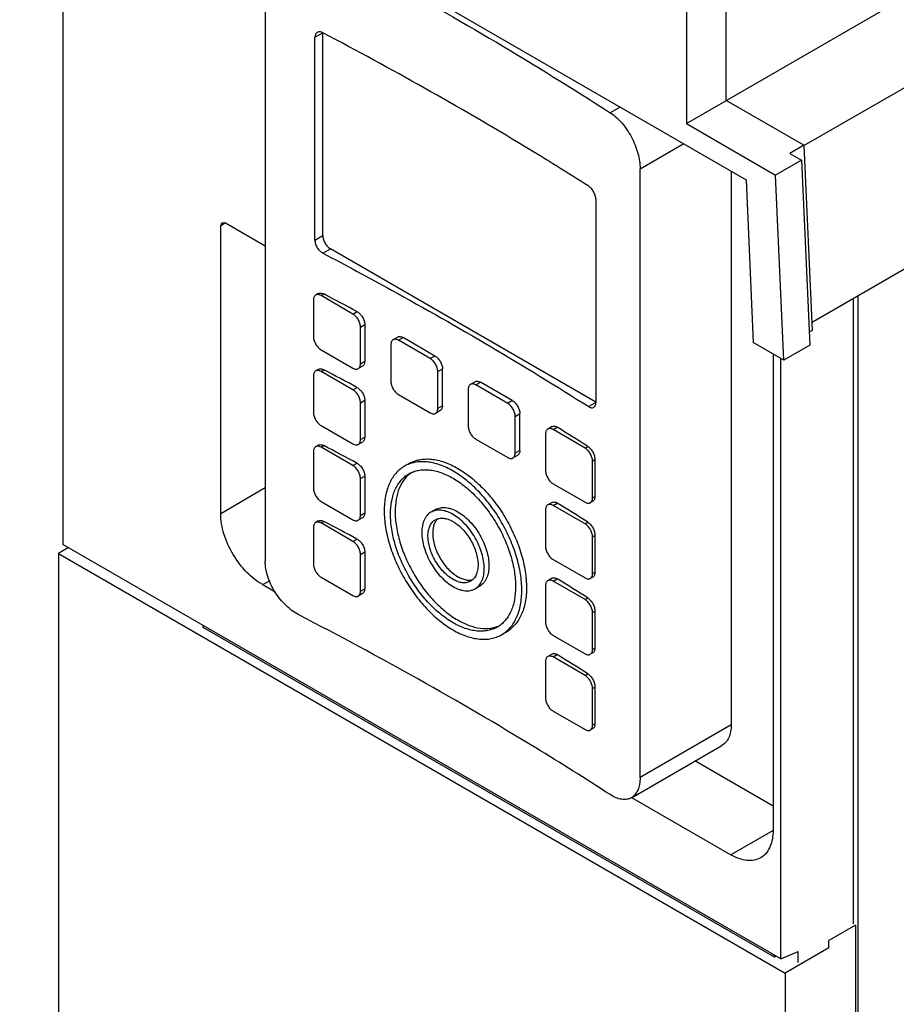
# Model space of a CAD drawing. Header units: millimetres. Extents: x 61 to 338, y 43 to 514.
# Tile 2 of 4: x 67 to 199, y 222 to 371. Entities that reach past the tile are written whole.
import ezdxf

# ---------------------------------------------------------------- set-up
doc = ezdxf.new("R2010")
doc.units = ezdxf.units.MM
doc.header["$LTSCALE"] = 36.229975
doc.layers.get('0').update_dxf_attribs({"linetype": 'CONTINUOUS'})

msp = doc.modelspace()

# ---------------------------------------------------------------- linework, layer by layer
at = {"color": 7, "linetype": 'CONTINUOUS'}
for p, q in [((167.52, 355.13), (266.87, 412.49)), ((67, 409.9), (176.54, 346.65)), ((73.51, 406.14), (73.51, 291.65)), ((185.26, 351.79), (278.63, 405.7)), ((104.02, 380.92), (104.02, 289.15)), ((173.53, 358.6), (173.53, 378.69)), ((186.41, 325.13), (279.8, 379.05)), ((167.52, 375.22), (167.52, 355.13)), ((111.52, 368.13), (112.72, 368.82)), ((112.72, 338.2), (112.72, 368.82)), ((111.52, 337.51), (111.52, 368.13)), ((185.23, 351.84), (173.53, 358.6)), ((157.55, 357.61), (156.05, 356.75)), ((167.52, 355.13), (180.99, 347.35)), ((160.55, 348.29), (167.13, 352.09)), ((185.23, 351.84), (183.11, 350.61)), ((183.11, 350.61), (184.88, 349.59)), ((185.23, 351.84), (186.47, 323.94)), ((184.88, 349.59), (180.99, 347.35)), ((184.88, 349.59), (186.12, 321.69)), ((160.55, 256.51), (160.55, 348.29)), ((174.28, 347.95), (174.28, 264.44)), ((176.54, 346.65), (177.62, 322.1)), ((182.23, 319.45), (180.99, 347.35)), ((153.88, 343.68), (153.88, 313.06)), ((97.31, 339.72), (97.52, 340.18)), ((98.02, 340.13), (97.31, 339.72)), ((97.52, 340.18), (98.02, 340.13)), ((98.02, 340.13), (104.02, 336.66)), ((97.31, 296.29), (97.31, 339.72)), ((112.72, 338.2), (111.52, 337.51)), ((112.71, 335.58), (113.85, 336.24)), ((153.88, 313.13), (113.85, 336.24)), ((111.3, 328.53), (111.3, 322.97)), ((112.02, 329.48), (111.63, 329.26)), ((112.43, 329.18), (112.85, 329.42)), ((117.24, 326.4), (112.43, 329.18)), ((192.73, 234.43), (192.73, 328.78)), ((193.4, 329.16), (193.4, 132.96)), ((117.24, 326.4), (117.86, 326.76)), ((118.37, 324.44), (119.03, 324.82)), ((118.37, 318.89), (118.37, 324.44)), ((119.03, 324.82), (119.03, 319.27)), ((186.47, 323.94), (186.03, 323.68)), ((124.01, 322.93), (123.3, 322.52)), ((124.1, 322.44), (124.81, 322.85)), ((128.91, 319.67), (124.1, 322.44)), ((129.62, 320.07), (124.81, 322.85)), ((112.43, 321.01), (117.24, 318.24)), ((122.97, 321.79), (122.97, 316.24)), ((182.23, 319.45), (177.62, 322.1)), ((186.12, 321.69), (182.23, 319.45)), ((118.37, 318.89), (119.03, 319.27)), ((129.62, 320.07), (128.91, 319.67)), ((180.59, 320.39), (180.59, 248.21)), ((181.77, 229.15), (181.77, 319.71)), ((112.02, 318.05), (111.63, 317.83)), ((112.43, 317.75), (112.85, 317.99)), ((117.24, 314.97), (112.43, 317.75)), ((118.69, 318.53), (118.04, 318.16)), ((130.04, 317.71), (130.75, 318.12)), ((130.75, 312.56), (130.75, 318.12)), ((111.3, 317.09), (111.3, 311.54)), ((130.04, 312.15), (130.04, 317.71)), ((117.24, 314.97), (117.86, 315.33)), ((134.64, 315.05), (134.64, 309.5)), ((135.67, 316.19), (134.97, 315.79)), ((135.77, 315.71), (136.47, 316.11)), ((140.58, 312.93), (135.77, 315.71)), ((141.28, 313.34), (136.47, 316.11)), ((118.37, 313.01), (119.03, 313.39)), ((119.03, 313.39), (119.03, 307.84)), ((124.1, 314.28), (128.91, 311.5)), ((141.28, 313.34), (140.58, 312.93)), ((118.37, 307.46), (118.37, 313.01)), ((130.42, 311.83), (129.71, 311.42)), ((130.75, 312.56), (130.04, 312.15)), ((153.88, 313.06), (152.8, 312.43)), ((141.71, 310.97), (142.41, 311.38)), ((141.71, 305.42), (141.71, 310.97)), ((142.41, 305.83), (142.41, 311.38)), ((112.43, 309.58), (117.24, 306.81)), ((147.28, 309.42), (146.64, 309.05)), ((147.44, 308.97), (148.05, 309.33)), ((152.24, 306.19), (147.44, 308.97)), ((118.37, 307.46), (119.03, 307.84)), ((135.77, 307.54), (140.58, 304.77)), ((146.3, 308.32), (146.3, 302.77)), ((112.02, 306.62), (111.63, 306.4)), ((112.43, 306.32), (112.85, 306.56)), ((117.24, 303.54), (112.43, 306.32)), ((118.69, 307.1), (118.04, 306.73)), ((152.24, 306.19), (152.66, 306.44)), ((111.3, 305.66), (111.3, 300.11)), ((142.08, 305.09), (141.38, 304.69)), ((142.41, 305.83), (141.71, 305.42)), ((153.37, 304.23), (153.74, 304.45)), ((153.74, 304.45), (153.74, 298.89)), ((117.24, 303.54), (117.86, 303.9)), ((125.71, 303.86), (125, 303.45)), ((153.37, 298.68), (153.37, 304.23)), ((118.37, 301.58), (119.03, 301.96)), ((118.37, 296.03), (118.37, 301.58)), ((119.03, 301.96), (119.03, 296.41)), ((104.02, 300.17), (97.31, 296.29)), ((147.44, 300.81), (152.24, 298.03)), ((153.37, 298.68), (153.74, 298.89)), ((112.43, 298.15), (117.24, 295.38)), ((147.28, 297.99), (146.64, 297.62)), ((147.44, 297.54), (148.05, 297.9)), ((152.24, 294.76), (147.44, 297.54)), ((153.43, 298.17), (153.04, 297.95)), ((118.69, 295.67), (118.04, 295.3)), ((118.37, 296.03), (119.03, 296.41)), ((129.71, 296.92), (129.01, 296.51)), ((146.3, 296.89), (146.3, 291.33)), ((111.3, 294.23), (111.3, 288.68)), ((112.02, 295.19), (111.63, 294.96)), ((112.43, 294.89), (112.85, 295.13)), ((117.24, 292.11), (112.43, 294.89)), ((152.24, 294.76), (152.66, 295.01)), ((153.37, 292.8), (153.74, 293.02)), ((153.37, 287.25), (153.37, 292.8)), ((153.74, 293.02), (153.74, 287.46)), ((74.35, 291.17), (72.83, 290.3)), ((181.77, 229.15), (73.51, 291.65)), ((117.24, 292.11), (117.86, 292.47)), ((72.83, 290.3), (72.83, 106.17)), ((72.83, 290.3), (182.44, 227.02)), ((118.37, 290.15), (119.03, 290.53)), ((118.37, 284.6), (118.37, 290.15)), ((119.03, 290.53), (119.03, 284.98)), ((147.44, 289.37), (152.24, 286.6)), ((112.43, 286.72), (117.24, 283.94)), ((153.43, 286.74), (153.04, 286.52)), ((153.37, 287.25), (153.74, 287.46)), ((103.67, 285.59), (104.74, 286.21)), ((103.67, 285.59), (105.52, 284.53)), ((136.38, 285.38), (135.67, 284.97)), ((146.3, 285.46), (146.3, 279.9)), ((147.28, 286.56), (146.64, 286.19)), ((147.44, 286.11), (148.05, 286.47)), ((152.24, 283.33), (147.44, 286.11)), ((118.69, 284.24), (118.04, 283.87)), ((118.37, 284.6), (119.03, 284.98)), ((152.24, 283.33), (152.66, 283.58)), ((153.37, 281.37), (153.74, 281.58)), ((153.37, 275.82), (153.37, 281.37)), ((153.74, 281.58), (153.74, 276.03)), ((94.68, 279.15), (94.68, 279.43)), ((180.81, 229.43), (94.68, 279.15)), ((140.38, 278.44), (139.67, 278.04)), ((147.44, 277.94), (152.24, 275.17)), ((147.28, 275.13), (146.64, 274.76)), ((147.44, 274.68), (148.05, 275.04)), ((153.43, 275.31), (153.04, 275.09)), ((153.37, 275.82), (153.74, 276.03)), ((146.3, 274.02), (146.3, 268.47)), ((152.24, 271.9), (147.44, 274.68)), ((152.24, 271.9), (152.66, 272.14)), ((153.37, 269.94), (153.74, 270.15)), ((153.37, 264.39), (153.37, 269.94)), ((153.74, 270.15), (153.74, 264.6)), ((147.44, 266.51), (152.24, 263.74)), ((153.37, 264.39), (153.74, 264.6)), ((174.28, 264.44), (160.55, 256.51)), ((153.43, 263.88), (153.04, 263.66)), ((159.24, 253.46), (172.88, 261.34)), ((180.59, 252.21), (168.82, 259)), ((159.26, 253.5), (174.23, 244.86)), ((180.59, 248.53), (174.23, 244.86)), ((193.04, 234.24), (189.01, 231.92)), ((193.04, 234.24), (193.04, 132.35)), ((189.01, 230.82), (189.01, 231.92)), ((181.77, 229.15), (184.38, 230.26)), ((189.01, 230.82), (182.44, 227.02)), ((184.38, 228.63), (184.38, 230.26)), ((180.81, 229.43), (180.81, 229.7)), ((181.05, 229.57), (180.81, 229.43)), ((182.44, 227.02), (182.44, 42.9))]:
    msp.add_line(p, q, dxfattribs=at)
for centre, radius, start, end in [((-166.36, -201.89), 600.21, 61.73623, 62.27751), ((-166.36, -213.32), 600.21, 61.73623, 62.27751), ((-131.36, -141.39), 530.3, 57.6158, 58.2037), ((-166.36, -224.75), 600.21, 61.73623, 62.27751), ((-131.36, -152.82), 530.3, 57.6158, 58.2037), ((-166.36, -236.18), 600.21, 61.73623, 62.27751), ((-131.36, -164.25), 530.3, 57.6158, 58.2037), ((-131.36, -175.68), 530.3, 57.6158, 58.2037)]:
    msp.add_arc(centre, radius, start, end, dxfattribs=at)
for points, knots in [([(109.1, 383.85), (113.2, 381.74), (129.16, 373.26), (144.74, 364.05), (156.05, 356.75)], [0, 0, 0, 0, 0.255198, 1, 1, 1, 1]), ([(111.87, 368.87), (111.81, 368.84), (111.71, 368.75), (111.56, 368.51), (111.52, 368.28), (111.52, 368.13)], [0, 0, 0, 0, 0.223301, 0.458803, 1, 1, 1, 1]), ([(112.71, 368.81), (112.57, 368.89), (112.34, 368.97), (112.05, 368.95), (111.92, 368.9), (111.87, 368.87)], [0, 0, 0, 0, 0.543946, 0.779499, 1, 1, 1, 1]), ([(152.8, 345.67), (149.6, 347.7), (136.48, 355.83), (123.01, 363.4), (112.71, 368.81)], [0, 0, 0, 0, 0.245578, 1, 1, 1, 1]), ([(156.05, 356.75), (156.7, 356.33), (157.92, 355.2), (159.32, 353.1), (160.27, 350.74), (160.55, 349.08), (160.55, 348.29)], [0, 0, 0, 0, 0.233653, 0.496102, 0.760794, 1, 1, 1, 1]), ([(153.88, 343.68), (153.88, 343.86), (153.81, 344.25), (153.58, 344.81), (153.24, 345.3), (152.95, 345.57), (152.8, 345.67)], [0, 0, 0, 0, 0.238851, 0.503153, 0.765725, 1, 1, 1, 1]), ([(111.52, 337.51), (111.52, 337.33), (111.59, 336.93), (111.85, 336.39), (112.22, 335.92), (112.54, 335.67), (112.71, 335.58)], [0, 0, 0, 0, 0.235743, 0.497, 0.759872, 1, 1, 1, 1]), ([(112.72, 338.2), (112.72, 338.02), (112.79, 337.62), (113.03, 337.07), (113.38, 336.59), (113.69, 336.33), (113.85, 336.24)], [0, 0, 0, 0, 0.237254, 0.500001, 0.762748, 1, 1, 1, 1]), ([(112.71, 335.58), (116.18, 333.76), (129.78, 326.45), (143.08, 318.6), (152.8, 312.43)], [0, 0, 0, 0, 0.254437, 1, 1, 1, 1]), ([(111.63, 329.26), (111.58, 329.23), (111.48, 329.14), (111.38, 328.97), (111.31, 328.76), (111.3, 328.61), (111.3, 328.53)], [0, 0, 0, 0, 0.217756, 0.450928, 0.710507, 1, 1, 1, 1]), ([(112.43, 329.18), (112.36, 329.22), (112.22, 329.29), (112.01, 329.34), (111.81, 329.33), (111.69, 329.29), (111.63, 329.26)], [0, 0, 0, 0, 0.289486, 0.549064, 0.782243, 1, 1, 1, 1]), ([(112.02, 329.48), (112.07, 329.51), (112.2, 329.56), (112.49, 329.57), (112.71, 329.49), (112.85, 329.42)], [0, 0, 0, 0, 0.220531, 0.456092, 1, 1, 1, 1]), ([(117.86, 326.76), (118.03, 326.67), (118.34, 326.42), (118.71, 325.94), (118.96, 325.4), (119.03, 325.01), (119.03, 324.82)], [0, 0, 0, 0, 0.239387, 0.502138, 0.763756, 1, 1, 1, 1]), ([(118.37, 324.44), (118.37, 324.63), (118.3, 325.02), (118.06, 325.57), (117.71, 326.05), (117.4, 326.31), (117.24, 326.4)], [0, 0, 0, 0, 0.237277, 0.499998, 0.762725, 1, 1, 1, 1]), ([(111.3, 322.97), (111.3, 322.79), (111.37, 322.4), (111.61, 321.85), (111.97, 321.36), (112.27, 321.11), (112.43, 321.01)], [0, 0, 0, 0, 0.237277, 0.499998, 0.762725, 1, 1, 1, 1]), ([(123.3, 322.52), (123.27, 322.51), (123.22, 322.47), (123.13, 322.38), (123.04, 322.24), (122.98, 322.02), (122.97, 321.87), (122.97, 321.79)], [0, 0, 0, 0, 0.108166, 0.218372, 0.451398, 0.710538, 1, 1, 1, 1]), ([(124.1, 322.44), (124.03, 322.48), (123.89, 322.55), (123.68, 322.6), (123.5, 322.6), (123.38, 322.56), (123.33, 322.54), (123.3, 322.52)], [0, 0, 0, 0, 0.289487, 0.548583, 0.781624, 0.891833, 1, 1, 1, 1]), ([(124.01, 322.93), (124.03, 322.95), (124.09, 322.97), (124.21, 323.01), (124.38, 323.01), (124.6, 322.96), (124.74, 322.89), (124.81, 322.85)], [0, 0, 0, 0, 0.108167, 0.218376, 0.451417, 0.710513, 1, 1, 1, 1]), ([(119.03, 319.27), (119.03, 319.12), (119, 318.89), (118.84, 318.65), (118.74, 318.56), (118.69, 318.53)], [0, 0, 0, 0, 0.543133, 0.778128, 1, 1, 1, 1]), ([(130.04, 317.71), (130.04, 317.8), (130.02, 317.98), (129.96, 318.26), (129.85, 318.55), (129.71, 318.82), (129.54, 319.08), (129.35, 319.32), (129.14, 319.51), (128.99, 319.62), (128.91, 319.67)], [0, 0, 0, 0, 0.114192, 0.23734, 0.366982, 0.5, 0.633017, 0.762664, 0.885798, 1, 1, 1, 1]), ([(129.62, 320.07), (129.69, 320.03), (129.85, 319.92), (130.06, 319.73), (130.25, 319.49), (130.42, 319.23), (130.56, 318.96), (130.67, 318.67), (130.73, 318.39), (130.75, 318.2), (130.75, 318.12)], [0, 0, 0, 0, 0.114202, 0.237336, 0.366983, 0.5, 0.633018, 0.76266, 0.885808, 1, 1, 1, 1]), ([(111.63, 317.83), (111.58, 317.8), (111.48, 317.71), (111.38, 317.54), (111.31, 317.33), (111.3, 317.18), (111.3, 317.09)], [0, 0, 0, 0, 0.217756, 0.450928, 0.710507, 1, 1, 1, 1]), ([(112.43, 317.75), (112.36, 317.79), (112.22, 317.85), (112.01, 317.91), (111.81, 317.9), (111.69, 317.86), (111.63, 317.83)], [0, 0, 0, 0, 0.289486, 0.549064, 0.782243, 1, 1, 1, 1]), ([(112.02, 318.05), (112.07, 318.08), (112.2, 318.13), (112.49, 318.14), (112.71, 318.06), (112.85, 317.99)], [0, 0, 0, 0, 0.220531, 0.456092, 1, 1, 1, 1]), ([(117.24, 318.24), (117.31, 318.2), (117.45, 318.13), (117.67, 318.08), (117.87, 318.08), (117.99, 318.13), (118.04, 318.16)], [0, 0, 0, 0, 0.289486, 0.549064, 0.782243, 1, 1, 1, 1]), ([(118.04, 318.16), (118.09, 318.19), (118.19, 318.27), (118.3, 318.44), (118.36, 318.66), (118.37, 318.81), (118.37, 318.89)], [0, 0, 0, 0, 0.217756, 0.450928, 0.710507, 1, 1, 1, 1]), ([(135.67, 316.19), (135.7, 316.21), (135.76, 316.24), (135.88, 316.27), (136.05, 316.27), (136.26, 316.22), (136.4, 316.16), (136.47, 316.11)], [0, 0, 0, 0, 0.108164, 0.218368, 0.451376, 0.710414, 1, 1, 1, 1]), ([(118.37, 313.01), (118.37, 313.2), (118.3, 313.59), (118.06, 314.14), (117.71, 314.62), (117.4, 314.88), (117.24, 314.97)], [0, 0, 0, 0, 0.237277, 0.499998, 0.762725, 1, 1, 1, 1]), ([(117.86, 315.33), (118.03, 315.24), (118.34, 314.99), (118.71, 314.51), (118.96, 313.97), (119.03, 313.58), (119.03, 313.39)], [0, 0, 0, 0, 0.239387, 0.502138, 0.763756, 1, 1, 1, 1]), ([(122.97, 316.24), (122.97, 316.15), (122.99, 315.96), (123.05, 315.68), (123.16, 315.4), (123.3, 315.12), (123.47, 314.86), (123.66, 314.63), (123.87, 314.43), (124.02, 314.32), (124.1, 314.28)], [0, 0, 0, 0, 0.114192, 0.23734, 0.366982, 0.5, 0.633017, 0.762664, 0.885798, 1, 1, 1, 1]), ([(134.97, 315.79), (134.94, 315.77), (134.89, 315.74), (134.8, 315.65), (134.71, 315.5), (134.65, 315.29), (134.64, 315.13), (134.64, 315.05)], [0, 0, 0, 0, 0.108164, 0.218367, 0.451374, 0.710413, 1, 1, 1, 1]), ([(135.77, 315.71), (135.7, 315.75), (135.56, 315.81), (135.34, 315.87), (135.17, 315.86), (135.05, 315.83), (134.99, 315.8), (134.97, 315.79)], [0, 0, 0, 0, 0.289586, 0.548624, 0.781632, 0.891836, 1, 1, 1, 1]), ([(141.28, 313.34), (141.36, 313.29), (141.51, 313.19), (141.72, 312.99), (141.92, 312.76), (142.09, 312.5), (142.23, 312.22), (142.33, 311.94), (142.4, 311.65), (142.41, 311.47), (142.41, 311.38)], [0, 0, 0, 0, 0.114159, 0.237326, 0.366977, 0.499999, 0.633021, 0.762672, 0.88584, 1, 1, 1, 1]), ([(129.71, 311.42), (129.73, 311.44), (129.79, 311.47), (129.88, 311.56), (129.97, 311.71), (130.03, 311.92), (130.04, 312.07), (130.04, 312.15)], [0, 0, 0, 0, 0.108166, 0.218372, 0.451398, 0.710538, 1, 1, 1, 1]), ([(130.75, 312.56), (130.75, 312.48), (130.73, 312.33), (130.67, 312.12), (130.58, 311.97), (130.49, 311.88), (130.44, 311.85), (130.42, 311.83)], [0, 0, 0, 0, 0.289462, 0.548602, 0.781628, 0.891834, 1, 1, 1, 1]), ([(141.71, 310.97), (141.71, 311.06), (141.69, 311.25), (141.63, 311.53), (141.52, 311.81), (141.38, 312.09), (141.21, 312.35), (141.02, 312.58), (140.81, 312.78), (140.65, 312.89), (140.58, 312.93)], [0, 0, 0, 0, 0.11416, 0.237328, 0.366979, 0.500001, 0.633023, 0.762674, 0.885841, 1, 1, 1, 1]), ([(152.8, 312.43), (152.87, 312.39), (153, 312.32), (153.2, 312.26), (153.39, 312.26), (153.51, 312.3), (153.56, 312.33)], [0, 0, 0, 0, 0.293407, 0.553433, 0.784645, 1, 1, 1, 1]), ([(153.56, 312.33), (153.61, 312.36), (153.71, 312.44), (153.81, 312.61), (153.86, 312.82), (153.88, 312.98), (153.88, 313.06)], [0, 0, 0, 0, 0.212586, 0.444044, 0.705509, 1, 1, 1, 1]), ([(111.3, 311.54), (111.3, 311.36), (111.37, 310.97), (111.61, 310.42), (111.97, 309.93), (112.27, 309.68), (112.43, 309.58)], [0, 0, 0, 0, 0.237277, 0.499998, 0.762725, 1, 1, 1, 1]), ([(128.91, 311.5), (128.98, 311.46), (129.12, 311.39), (129.33, 311.34), (129.5, 311.35), (129.63, 311.38), (129.68, 311.41), (129.71, 311.42)], [0, 0, 0, 0, 0.289487, 0.548583, 0.781624, 0.891833, 1, 1, 1, 1]), ([(134.64, 309.5), (134.64, 309.41), (134.65, 309.23), (134.72, 308.94), (134.82, 308.66), (134.96, 308.38), (135.13, 308.12), (135.33, 307.89), (135.54, 307.69), (135.69, 307.59), (135.77, 307.54)], [0, 0, 0, 0, 0.114192, 0.23734, 0.366982, 0.5, 0.633017, 0.762664, 0.885798, 1, 1, 1, 1]), ([(146.64, 309.05), (146.58, 309.02), (146.48, 308.94), (146.38, 308.76), (146.32, 308.55), (146.3, 308.4), (146.3, 308.32)], [0, 0, 0, 0, 0.217748, 0.450886, 0.710462, 1, 1, 1, 1]), ([(147.44, 308.97), (147.36, 309.01), (147.23, 309.08), (147.01, 309.13), (146.81, 309.12), (146.69, 309.08), (146.64, 309.05)], [0, 0, 0, 0, 0.289539, 0.549113, 0.782252, 1, 1, 1, 1]), ([(147.28, 309.42), (147.33, 309.45), (147.45, 309.49), (147.65, 309.5), (147.85, 309.44), (147.99, 309.37), (148.05, 309.33)], [0, 0, 0, 0, 0.216241, 0.448059, 0.707914, 1, 1, 1, 1]), ([(118.04, 306.73), (118.09, 306.76), (118.19, 306.84), (118.3, 307.01), (118.36, 307.22), (118.37, 307.38), (118.37, 307.46)], [0, 0, 0, 0, 0.217756, 0.450928, 0.710507, 1, 1, 1, 1]), ([(119.03, 307.84), (119.03, 307.69), (119, 307.46), (118.84, 307.22), (118.74, 307.13), (118.69, 307.1)], [0, 0, 0, 0, 0.543133, 0.778128, 1, 1, 1, 1]), ([(111.63, 306.4), (111.58, 306.37), (111.48, 306.28), (111.38, 306.11), (111.31, 305.9), (111.3, 305.74), (111.3, 305.66)], [0, 0, 0, 0, 0.217756, 0.450928, 0.710507, 1, 1, 1, 1]), ([(112.43, 306.32), (112.36, 306.36), (112.22, 306.42), (112.01, 306.48), (111.81, 306.47), (111.69, 306.43), (111.63, 306.4)], [0, 0, 0, 0, 0.289486, 0.549064, 0.782243, 1, 1, 1, 1]), ([(112.02, 306.62), (112.07, 306.65), (112.2, 306.7), (112.49, 306.71), (112.71, 306.63), (112.85, 306.56)], [0, 0, 0, 0, 0.220531, 0.456092, 1, 1, 1, 1]), ([(117.24, 306.81), (117.31, 306.77), (117.45, 306.7), (117.67, 306.65), (117.87, 306.65), (117.99, 306.7), (118.04, 306.73)], [0, 0, 0, 0, 0.289486, 0.549064, 0.782243, 1, 1, 1, 1]), ([(153.37, 304.23), (153.37, 304.42), (153.31, 304.81), (153.06, 305.36), (152.71, 305.85), (152.4, 306.1), (152.24, 306.19)], [0, 0, 0, 0, 0.237277, 0.499998, 0.762725, 1, 1, 1, 1]), ([(152.66, 306.44), (152.82, 306.34), (153.11, 306.07), (153.45, 305.58), (153.67, 305.02), (153.74, 304.63), (153.74, 304.45)], [0, 0, 0, 0, 0.234382, 0.496891, 0.761135, 1, 1, 1, 1]), ([(125.71, 303.86), (125.95, 303.99), (126.46, 304.23), (127.29, 304.46), (128.17, 304.56), (129.09, 304.53), (130.06, 304.37), (131.41, 303.97), (132.4, 303.5), (133.05, 303.13)], [0, 0, 0, 0, 0.108048, 0.218133, 0.332107, 0.451504, 0.577466, 0.710724, 1, 1, 1, 1]), ([(140.58, 304.77), (140.65, 304.72), (140.79, 304.66), (141, 304.61), (141.17, 304.61), (141.29, 304.65), (141.35, 304.67), (141.38, 304.69)], [0, 0, 0, 0, 0.289487, 0.548583, 0.781624, 0.891833, 1, 1, 1, 1]), ([(141.38, 304.69), (141.4, 304.7), (141.45, 304.74), (141.54, 304.83), (141.63, 304.97), (141.69, 305.18), (141.71, 305.34), (141.71, 305.42)], [0, 0, 0, 0, 0.108166, 0.218372, 0.451398, 0.710538, 1, 1, 1, 1]), ([(142.41, 305.83), (142.41, 305.75), (142.4, 305.59), (142.34, 305.38), (142.25, 305.23), (142.16, 305.14), (142.11, 305.11), (142.08, 305.09)], [0, 0, 0, 0, 0.289462, 0.548602, 0.781628, 0.891834, 1, 1, 1, 1]), ([(118.37, 301.58), (118.37, 301.77), (118.3, 302.16), (118.06, 302.71), (117.71, 303.19), (117.4, 303.45), (117.24, 303.54)], [0, 0, 0, 0, 0.237277, 0.499998, 0.762725, 1, 1, 1, 1]), ([(117.86, 303.9), (118.03, 303.81), (118.34, 303.56), (118.71, 303.08), (118.96, 302.54), (119.03, 302.15), (119.03, 301.96)], [0, 0, 0, 0, 0.239387, 0.502138, 0.763756, 1, 1, 1, 1]), ([(125, 303.45), (124.76, 303.31), (124.3, 302.99), (123.69, 302.38), (123.16, 301.67), (122.73, 300.85), (122.39, 299.94), (122.05, 298.57), (121.96, 297.47), (121.96, 296.73)], [0, 0, 0, 0, 0.108048, 0.218132, 0.332106, 0.451503, 0.577465, 0.710723, 1, 1, 1, 1]), ([(132.34, 302.72), (131.69, 303.09), (130.71, 303.56), (129.35, 303.96), (128.39, 304.12), (127.46, 304.15), (126.58, 304.05), (125.75, 303.83), (125.24, 303.59), (125, 303.45)], [0, 0, 0, 0, 0.289276, 0.422534, 0.548496, 0.667893, 0.781867, 0.891952, 1, 1, 1, 1]), ([(125.67, 302.29), (125.89, 302.42), (126.35, 302.64), (127.1, 302.85), (127.9, 302.93), (128.75, 302.91), (129.62, 302.76), (130.85, 302.4), (131.75, 301.97), (132.34, 301.63)], [0, 0, 0, 0, 0.108048, 0.218133, 0.332107, 0.451504, 0.577466, 0.710724, 1, 1, 1, 1]), ([(133.05, 303.13), (133.76, 302.72), (135.16, 301.74), (137.09, 299.93), (138.87, 297.8), (140.43, 295.41), (141.71, 292.87), (142.67, 290.26), (143.27, 287.69), (143.42, 285.98), (143.42, 285.16)], [0, 0, 0, 0, 0.114157, 0.237325, 0.366975, 0.499999, 0.633023, 0.762673, 0.885843, 1, 1, 1, 1]), ([(122.91, 296.19), (122.91, 296.86), (122.99, 297.86), (123.29, 299.1), (123.6, 299.93), (124, 300.68), (124.47, 301.33), (125.03, 301.87), (125.45, 302.17), (125.67, 302.29)], [0, 0, 0, 0, 0.289277, 0.422535, 0.548497, 0.667894, 0.781868, 0.891952, 1, 1, 1, 1]), ([(126.03, 302.48), (125.84, 302.34), (125.47, 302.03), (124.81, 301.28), (124.16, 300.1), (123.7, 298.43), (123.61, 297.23), (123.61, 296.6)], [0, 0, 0, 0, 0.107841, 0.218409, 0.452873, 0.712288, 1, 1, 1, 1]), ([(142.71, 284.75), (142.71, 285.57), (142.56, 287.28), (141.96, 289.85), (141, 292.46), (139.72, 295), (138.16, 297.39), (136.38, 299.52), (134.45, 301.33), (133.05, 302.31), (132.34, 302.72)], [0, 0, 0, 0, 0.114157, 0.237327, 0.366977, 0.500001, 0.633025, 0.762675, 0.885843, 1, 1, 1, 1]), ([(132.34, 301.63), (132.98, 301.26), (134.26, 300.37), (136.01, 298.72), (137.63, 296.78), (139.05, 294.62), (140.22, 292.31), (141.09, 289.93), (141.63, 287.59), (141.77, 286.04), (141.77, 285.3)], [0, 0, 0, 0, 0.114157, 0.237325, 0.366975, 0.499999, 0.633023, 0.762673, 0.885843, 1, 1, 1, 1]), ([(146.3, 302.77), (146.3, 302.58), (146.37, 302.19), (146.62, 301.64), (146.97, 301.15), (147.27, 300.9), (147.44, 300.81)], [0, 0, 0, 0, 0.237277, 0.499998, 0.762725, 1, 1, 1, 1]), ([(111.3, 300.11), (111.3, 299.93), (111.37, 299.53), (111.61, 298.98), (111.97, 298.5), (112.27, 298.24), (112.43, 298.15)], [0, 0, 0, 0, 0.237277, 0.499998, 0.762725, 1, 1, 1, 1]), ([(153.04, 297.95), (153.1, 297.98), (153.19, 298.06), (153.3, 298.24), (153.36, 298.45), (153.37, 298.6), (153.37, 298.68)], [0, 0, 0, 0, 0.217756, 0.450928, 0.710507, 1, 1, 1, 1]), ([(153.74, 298.89), (153.74, 298.81), (153.73, 298.66), (153.67, 298.45), (153.57, 298.28), (153.48, 298.2), (153.43, 298.17)], [0, 0, 0, 0, 0.294488, 0.556012, 0.787457, 1, 1, 1, 1]), ([(129.71, 296.92), (129.82, 296.98), (130.06, 297.09), (130.43, 297.19), (130.83, 297.24), (131.25, 297.22), (131.69, 297.15), (132.3, 296.97), (132.75, 296.76), (133.05, 296.59)], [0, 0, 0, 0, 0.108048, 0.218133, 0.332107, 0.451504, 0.577466, 0.710724, 1, 1, 1, 1]), ([(146.64, 297.62), (146.58, 297.59), (146.48, 297.51), (146.38, 297.33), (146.32, 297.12), (146.3, 296.97), (146.3, 296.89)], [0, 0, 0, 0, 0.217756, 0.450928, 0.710507, 1, 1, 1, 1]), ([(147.44, 297.54), (147.36, 297.58), (147.23, 297.65), (147.01, 297.7), (146.81, 297.69), (146.69, 297.65), (146.64, 297.62)], [0, 0, 0, 0, 0.289486, 0.549064, 0.782243, 1, 1, 1, 1]), ([(147.28, 297.99), (147.33, 298.02), (147.45, 298.06), (147.65, 298.06), (147.85, 298.01), (147.99, 297.94), (148.05, 297.9)], [0, 0, 0, 0, 0.216239, 0.448061, 0.707923, 1, 1, 1, 1]), ([(152.24, 298.03), (152.31, 297.99), (152.45, 297.92), (152.67, 297.87), (152.87, 297.88), (152.99, 297.92), (153.04, 297.95)], [0, 0, 0, 0, 0.289486, 0.549064, 0.782243, 1, 1, 1, 1]), ([(103.67, 285.59), (102.78, 286.06), (101.07, 287.43), (99.08, 290.07), (97.71, 293.1), (97.31, 295.27), (97.31, 296.29)], [0, 0, 0, 0, 0.234452, 0.497141, 0.761394, 1, 1, 1, 1]), ([(118.04, 295.3), (118.09, 295.33), (118.19, 295.41), (118.3, 295.58), (118.36, 295.79), (118.37, 295.95), (118.37, 296.03)], [0, 0, 0, 0, 0.217756, 0.450928, 0.710507, 1, 1, 1, 1]), ([(119.03, 296.41), (119.03, 296.26), (119, 296.03), (118.84, 295.79), (118.74, 295.7), (118.69, 295.67)], [0, 0, 0, 0, 0.543133, 0.778128, 1, 1, 1, 1]), ([(121.96, 296.73), (121.96, 295.91), (122.11, 294.2), (122.71, 291.63), (123.67, 289.02), (124.96, 286.48), (126.52, 284.1), (128.3, 281.96), (130.23, 280.16), (131.63, 279.17), (132.34, 278.76)], [0, 0, 0, 0, 0.114157, 0.237327, 0.366977, 0.500001, 0.633025, 0.762675, 0.885843, 1, 1, 1, 1]), ([(132.34, 279.85), (131.69, 280.22), (130.42, 281.12), (128.66, 282.76), (127.05, 284.7), (125.63, 286.87), (124.46, 289.18), (123.59, 291.55), (123.04, 293.89), (122.91, 295.44), (122.91, 296.19)], [0, 0, 0, 0, 0.114157, 0.237325, 0.366975, 0.499999, 0.633023, 0.762673, 0.885843, 1, 1, 1, 1]), ([(123.61, 296.6), (123.61, 295.85), (123.75, 294.3), (124.29, 291.96), (125.17, 289.59), (126.33, 287.28), (127.75, 285.11), (129.37, 283.17), (131.12, 281.53), (132.4, 280.63), (133.05, 280.26)], [0, 0, 0, 0, 0.114157, 0.237327, 0.366977, 0.500001, 0.633025, 0.762675, 0.885843, 1, 1, 1, 1]), ([(129.01, 296.51), (128.9, 296.45), (128.69, 296.3), (128.41, 296.03), (128.17, 295.7), (127.97, 295.33), (127.82, 294.92), (127.67, 294.29), (127.63, 293.8), (127.63, 293.46)], [0, 0, 0, 0, 0.108048, 0.218132, 0.332106, 0.451503, 0.577465, 0.710723, 1, 1, 1, 1]), ([(132.34, 296.18), (132.05, 296.35), (131.6, 296.56), (130.98, 296.74), (130.54, 296.82), (130.12, 296.83), (129.72, 296.79), (129.35, 296.68), (129.12, 296.57), (129.01, 296.51)], [0, 0, 0, 0, 0.289276, 0.422534, 0.548496, 0.667893, 0.781867, 0.891952, 1, 1, 1, 1]), ([(130.04, 295.53), (129.92, 295.41), (129.69, 295.12), (129.44, 294.6), (129.3, 293.99), (129.27, 293.56), (129.27, 293.33)], [0, 0, 0, 0, 0.219203, 0.455927, 0.71552, 1, 1, 1, 1]), ([(129.67, 295.37), (129.76, 295.42), (129.94, 295.5), (130.24, 295.59), (130.56, 295.62), (130.9, 295.61), (131.25, 295.55), (131.74, 295.41), (132.1, 295.24), (132.34, 295.1)], [0, 0, 0, 0, 0.108048, 0.218133, 0.332107, 0.451505, 0.577465, 0.710722, 1, 1, 1, 1]), ([(137.05, 288.02), (137.05, 288.39), (136.98, 289.17), (136.71, 290.34), (136.27, 291.52), (135.69, 292.68), (134.98, 293.76), (134.17, 294.73), (133.3, 295.55), (132.66, 295.99), (132.34, 296.18)], [0, 0, 0, 0, 0.114157, 0.237327, 0.366977, 0.500001, 0.633025, 0.762675, 0.885843, 1, 1, 1, 1]), ([(133.05, 296.59), (133.37, 296.4), (134, 295.96), (134.88, 295.14), (135.69, 294.17), (136.4, 293.09), (136.98, 291.93), (137.42, 290.75), (137.69, 289.58), (137.76, 288.8), (137.76, 288.43)], [0, 0, 0, 0, 0.114157, 0.237325, 0.366975, 0.499999, 0.633023, 0.762673, 0.885843, 1, 1, 1, 1]), ([(111.63, 294.96), (111.58, 294.93), (111.48, 294.85), (111.38, 294.68), (111.31, 294.47), (111.3, 294.31), (111.3, 294.23)], [0, 0, 0, 0, 0.217756, 0.450928, 0.710507, 1, 1, 1, 1]), ([(112.43, 294.89), (112.36, 294.93), (112.22, 294.99), (112.01, 295.04), (111.81, 295.04), (111.69, 295), (111.63, 294.96)], [0, 0, 0, 0, 0.289486, 0.549064, 0.782243, 1, 1, 1, 1]), ([(112.02, 295.19), (112.07, 295.22), (112.2, 295.26), (112.49, 295.28), (112.71, 295.2), (112.85, 295.13)], [0, 0, 0, 0, 0.220531, 0.456092, 1, 1, 1, 1]), ([(117.24, 295.38), (117.31, 295.33), (117.45, 295.27), (117.67, 295.22), (117.87, 295.22), (117.99, 295.27), (118.04, 295.3)], [0, 0, 0, 0, 0.289486, 0.549064, 0.782243, 1, 1, 1, 1]), ([(128.56, 292.92), (128.56, 293.19), (128.59, 293.59), (128.72, 294.09), (128.84, 294.42), (129, 294.72), (129.19, 294.98), (129.41, 295.2), (129.58, 295.32), (129.67, 295.37)], [0, 0, 0, 0, 0.289279, 0.422537, 0.548496, 0.667894, 0.781868, 0.891953, 1, 1, 1, 1]), ([(132.34, 295.1), (132.6, 294.95), (133.11, 294.59), (133.81, 293.94), (134.46, 293.16), (135.02, 292.29), (135.49, 291.37), (135.84, 290.42), (136.06, 289.48), (136.11, 288.86), (136.11, 288.56)], [0, 0, 0, 0, 0.114157, 0.237325, 0.366975, 0.499999, 0.633023, 0.762673, 0.885842, 1, 1, 1, 1]), ([(153.37, 292.8), (153.37, 292.99), (153.31, 293.38), (153.06, 293.93), (152.71, 294.41), (152.4, 294.67), (152.24, 294.76)], [0, 0, 0, 0, 0.237277, 0.499998, 0.762725, 1, 1, 1, 1]), ([(152.66, 295.01), (152.82, 294.91), (153.11, 294.64), (153.45, 294.15), (153.67, 293.59), (153.74, 293.2), (153.74, 293.02)], [0, 0, 0, 0, 0.234382, 0.496891, 0.761135, 1, 1, 1, 1]), ([(127.63, 293.46), (127.63, 293.09), (127.7, 292.31), (127.97, 291.15), (128.4, 289.96), (128.99, 288.81), (129.69, 287.72), (130.5, 286.76), (131.38, 285.94), (132.02, 285.49), (132.34, 285.3)], [0, 0, 0, 0, 0.114157, 0.237327, 0.366977, 0.500001, 0.633025, 0.762675, 0.885843, 1, 1, 1, 1]), ([(132.34, 286.38), (132.08, 286.53), (131.57, 286.89), (130.87, 287.55), (130.22, 288.32), (129.65, 289.19), (129.18, 290.12), (128.84, 291.07), (128.62, 292), (128.56, 292.62), (128.56, 292.92)], [0, 0, 0, 0, 0.114157, 0.237325, 0.366975, 0.499999, 0.633023, 0.762673, 0.885842, 1, 1, 1, 1]), ([(129.27, 293.33), (129.27, 293.03), (129.32, 292.41), (129.54, 291.47), (129.89, 290.52), (130.36, 289.6), (130.93, 288.73), (131.57, 287.96), (132.28, 287.3), (132.79, 286.94), (133.05, 286.79)], [0, 0, 0, 0, 0.114158, 0.237327, 0.366977, 0.500001, 0.633025, 0.762675, 0.885843, 1, 1, 1, 1]), ([(118.37, 290.15), (118.37, 290.34), (118.3, 290.73), (118.06, 291.28), (117.71, 291.76), (117.4, 292.02), (117.24, 292.11)], [0, 0, 0, 0, 0.237277, 0.499998, 0.762725, 1, 1, 1, 1]), ([(117.86, 292.47), (118.03, 292.38), (118.34, 292.13), (118.71, 291.65), (118.96, 291.11), (119.03, 290.71), (119.03, 290.53)], [0, 0, 0, 0, 0.239387, 0.502138, 0.763756, 1, 1, 1, 1]), ([(146.3, 291.33), (146.3, 291.15), (146.37, 290.76), (146.62, 290.21), (146.97, 289.72), (147.27, 289.47), (147.44, 289.37)], [0, 0, 0, 0, 0.237277, 0.499998, 0.762725, 1, 1, 1, 1]), ([(109.1, 281.02), (108.39, 281.39), (107.04, 282.42), (105.43, 284.42), (104.33, 286.71), (104.02, 288.36), (104.02, 289.15)], [0, 0, 0, 0, 0.240679, 0.503683, 0.764612, 1, 1, 1, 1]), ([(111.3, 288.68), (111.3, 288.49), (111.37, 288.1), (111.61, 287.55), (111.97, 287.07), (112.27, 286.81), (112.43, 286.72)], [0, 0, 0, 0, 0.237277, 0.499998, 0.762725, 1, 1, 1, 1]), ([(136.11, 288.56), (136.11, 288.29), (136.08, 287.89), (135.96, 287.4), (135.84, 287.06), (135.68, 286.76), (135.49, 286.51), (135.26, 286.29), (135.1, 286.17), (135.01, 286.12)], [0, 0, 0, 0, 0.289279, 0.422537, 0.548496, 0.667894, 0.781868, 0.891953, 1, 1, 1, 1]), ([(137.76, 288.43), (137.76, 288.09), (137.72, 287.6), (137.56, 286.97), (137.41, 286.56), (137.21, 286.19), (136.97, 285.86), (136.7, 285.59), (136.49, 285.44), (136.38, 285.38)], [0, 0, 0, 0, 0.289277, 0.422535, 0.548497, 0.667894, 0.781868, 0.891952, 1, 1, 1, 1]), ([(133.05, 286.79), (133.24, 286.68), (133.63, 286.49), (134.23, 286.31), (134.8, 286.26), (135.17, 286.31), (135.33, 286.36)], [0, 0, 0, 0, 0.284479, 0.544072, 0.780796, 1, 1, 1, 1]), ([(135.67, 284.97), (135.78, 285.04), (135.99, 285.18), (136.27, 285.46), (136.5, 285.78), (136.7, 286.15), (136.86, 286.57), (137.01, 287.19), (137.05, 287.68), (137.05, 288.02)], [0, 0, 0, 0, 0.108048, 0.218132, 0.332106, 0.451503, 0.577465, 0.710723, 1, 1, 1, 1]), ([(147.28, 286.56), (147.33, 286.59), (147.45, 286.63), (147.65, 286.63), (147.85, 286.58), (147.99, 286.51), (148.05, 286.47)], [0, 0, 0, 0, 0.216239, 0.448061, 0.707923, 1, 1, 1, 1]), ([(152.24, 286.6), (152.31, 286.56), (152.45, 286.49), (152.67, 286.44), (152.87, 286.44), (152.99, 286.49), (153.04, 286.52)], [0, 0, 0, 0, 0.289486, 0.549064, 0.782243, 1, 1, 1, 1]), ([(153.04, 286.52), (153.1, 286.55), (153.19, 286.63), (153.3, 286.8), (153.36, 287.02), (153.37, 287.17), (153.37, 287.25)], [0, 0, 0, 0, 0.217756, 0.450928, 0.710507, 1, 1, 1, 1]), ([(153.74, 287.46), (153.74, 287.38), (153.73, 287.23), (153.67, 287.02), (153.57, 286.85), (153.48, 286.77), (153.43, 286.74)], [0, 0, 0, 0, 0.294488, 0.556012, 0.787457, 1, 1, 1, 1]), ([(135.01, 286.12), (134.92, 286.07), (134.73, 285.98), (134.43, 285.9), (134.11, 285.86), (133.78, 285.87), (133.43, 285.93), (132.93, 286.08), (132.57, 286.25), (132.34, 286.38)], [0, 0, 0, 0, 0.108048, 0.218133, 0.332107, 0.451505, 0.577465, 0.710722, 1, 1, 1, 1]), ([(132.34, 285.3), (132.63, 285.13), (133.08, 284.92), (133.7, 284.74), (134.13, 284.67), (134.55, 284.65), (134.95, 284.7), (135.33, 284.8), (135.56, 284.91), (135.67, 284.97)], [0, 0, 0, 0, 0.289276, 0.422534, 0.548496, 0.667893, 0.781867, 0.891952, 1, 1, 1, 1]), ([(141.77, 285.3), (141.77, 284.62), (141.69, 283.63), (141.39, 282.38), (141.08, 281.55), (140.68, 280.81), (140.2, 280.16), (139.65, 279.61), (139.23, 279.32), (139.01, 279.19)], [0, 0, 0, 0, 0.289277, 0.422535, 0.548497, 0.667894, 0.781868, 0.891952, 1, 1, 1, 1]), ([(143.42, 285.16), (143.42, 284.42), (143.33, 283.33), (143, 281.95), (142.66, 281.04), (142.22, 280.22), (141.69, 279.51), (141.08, 278.91), (140.62, 278.58), (140.38, 278.44)], [0, 0, 0, 0, 0.289277, 0.422535, 0.548497, 0.667894, 0.781868, 0.891952, 1, 1, 1, 1]), ([(146.64, 286.19), (146.58, 286.16), (146.48, 286.07), (146.38, 285.9), (146.32, 285.69), (146.3, 285.54), (146.3, 285.46)], [0, 0, 0, 0, 0.217756, 0.450928, 0.710507, 1, 1, 1, 1]), ([(147.44, 286.11), (147.36, 286.15), (147.23, 286.22), (147.01, 286.27), (146.81, 286.26), (146.69, 286.22), (146.64, 286.19)], [0, 0, 0, 0, 0.289486, 0.549064, 0.782243, 1, 1, 1, 1]), ([(117.24, 283.94), (117.31, 283.9), (117.45, 283.84), (117.67, 283.79), (117.87, 283.79), (117.99, 283.83), (118.04, 283.87)], [0, 0, 0, 0, 0.289486, 0.549064, 0.782243, 1, 1, 1, 1]), ([(118.04, 283.87), (118.09, 283.9), (118.19, 283.98), (118.3, 284.15), (118.36, 284.36), (118.37, 284.52), (118.37, 284.6)], [0, 0, 0, 0, 0.217756, 0.450928, 0.710507, 1, 1, 1, 1]), ([(119.03, 284.98), (119.03, 284.82), (119, 284.6), (118.84, 284.35), (118.74, 284.27), (118.69, 284.24)], [0, 0, 0, 0, 0.543133, 0.778128, 1, 1, 1, 1]), ([(139.67, 278.04), (139.91, 278.18), (140.38, 278.5), (140.99, 279.1), (141.51, 279.81), (141.95, 280.63), (142.29, 281.55), (142.63, 282.92), (142.71, 284.01), (142.71, 284.75)], [0, 0, 0, 0, 0.108048, 0.218132, 0.332106, 0.451503, 0.577465, 0.710723, 1, 1, 1, 1]), ([(153.37, 281.37), (153.37, 281.56), (153.31, 281.95), (153.06, 282.5), (152.71, 282.98), (152.4, 283.24), (152.24, 283.33)], [0, 0, 0, 0, 0.237277, 0.499998, 0.762725, 1, 1, 1, 1]), ([(152.66, 283.58), (152.82, 283.48), (153.11, 283.21), (153.45, 282.72), (153.67, 282.16), (153.74, 281.77), (153.74, 281.58)], [0, 0, 0, 0, 0.234382, 0.496891, 0.761135, 1, 1, 1, 1]), ([(156.05, 253.92), (152.33, 256.32), (137.02, 265.92), (121.23, 274.76), (109.1, 281.02)], [0, 0, 0, 0, 0.244823, 1, 1, 1, 1]), ([(139.01, 279.19), (138.79, 279.06), (138.32, 278.85), (137.57, 278.64), (136.77, 278.55), (135.93, 278.58), (135.06, 278.73), (133.82, 279.08), (132.92, 279.51), (132.34, 279.85)], [0, 0, 0, 0, 0.108048, 0.218133, 0.332107, 0.451504, 0.577466, 0.710724, 1, 1, 1, 1]), ([(133.05, 280.26), (133.59, 279.94), (134.68, 279.42), (136.36, 278.97), (137.7, 278.95), (138.68, 279.14), (139.13, 279.31), (139.35, 279.41)], [0, 0, 0, 0, 0.287711, 0.547126, 0.78159, 0.892158, 1, 1, 1, 1]), ([(146.3, 279.9), (146.3, 279.72), (146.37, 279.33), (146.62, 278.78), (146.97, 278.29), (147.27, 278.04), (147.44, 277.94)], [0, 0, 0, 0, 0.237277, 0.499998, 0.762725, 1, 1, 1, 1]), ([(132.34, 278.76), (132.98, 278.39), (133.97, 277.92), (135.33, 277.53), (136.29, 277.36), (137.22, 277.33), (138.1, 277.43), (138.92, 277.66), (139.43, 277.9), (139.67, 278.04)], [0, 0, 0, 0, 0.289276, 0.422534, 0.548496, 0.667893, 0.781867, 0.891952, 1, 1, 1, 1]), ([(146.64, 274.76), (146.58, 274.73), (146.48, 274.64), (146.38, 274.47), (146.32, 274.26), (146.3, 274.11), (146.3, 274.02)], [0, 0, 0, 0, 0.217756, 0.450928, 0.710507, 1, 1, 1, 1]), ([(147.44, 274.68), (147.36, 274.72), (147.23, 274.78), (147.01, 274.84), (146.81, 274.83), (146.69, 274.79), (146.64, 274.76)], [0, 0, 0, 0, 0.289486, 0.549064, 0.782243, 1, 1, 1, 1]), ([(147.28, 275.13), (147.33, 275.16), (147.45, 275.2), (147.65, 275.2), (147.85, 275.15), (147.99, 275.08), (148.05, 275.03)], [0, 0, 0, 0, 0.216239, 0.448061, 0.707923, 1, 1, 1, 1]), ([(152.24, 275.17), (152.31, 275.13), (152.45, 275.06), (152.67, 275.01), (152.87, 275.01), (152.99, 275.06), (153.04, 275.09)], [0, 0, 0, 0, 0.289486, 0.549064, 0.782243, 1, 1, 1, 1]), ([(153.04, 275.09), (153.1, 275.12), (153.19, 275.2), (153.3, 275.37), (153.36, 275.59), (153.37, 275.74), (153.37, 275.82)], [0, 0, 0, 0, 0.217756, 0.450928, 0.710507, 1, 1, 1, 1]), ([(153.74, 276.03), (153.74, 275.95), (153.73, 275.8), (153.67, 275.59), (153.57, 275.42), (153.48, 275.34), (153.43, 275.31)], [0, 0, 0, 0, 0.294488, 0.556012, 0.787457, 1, 1, 1, 1]), ([(153.37, 269.94), (153.37, 270.13), (153.31, 270.52), (153.06, 271.07), (152.71, 271.55), (152.4, 271.81), (152.24, 271.9)], [0, 0, 0, 0, 0.237277, 0.499998, 0.762725, 1, 1, 1, 1]), ([(152.66, 272.14), (152.82, 272.05), (153.11, 271.78), (153.45, 271.29), (153.67, 270.73), (153.74, 270.34), (153.74, 270.15)], [0, 0, 0, 0, 0.234382, 0.496891, 0.761135, 1, 1, 1, 1]), ([(146.3, 268.47), (146.3, 268.29), (146.37, 267.9), (146.62, 267.35), (146.97, 266.86), (147.27, 266.61), (147.44, 266.51)], [0, 0, 0, 0, 0.237277, 0.499998, 0.762725, 1, 1, 1, 1]), ([(153.04, 263.66), (153.1, 263.69), (153.19, 263.77), (153.3, 263.94), (153.36, 264.15), (153.37, 264.31), (153.37, 264.39)], [0, 0, 0, 0, 0.217756, 0.450928, 0.710507, 1, 1, 1, 1]), ([(153.74, 264.6), (153.74, 264.52), (153.73, 264.37), (153.67, 264.16), (153.57, 263.99), (153.48, 263.91), (153.43, 263.88)], [0, 0, 0, 0, 0.294488, 0.556012, 0.787457, 1, 1, 1, 1]), ([(174.28, 264.44), (174.28, 264.1), (174.23, 263.45), (173.97, 262.55), (173.52, 261.82), (173.11, 261.47), (172.88, 261.34)], [0, 0, 0, 0, 0.289776, 0.54907, 0.782226, 1, 1, 1, 1]), ([(152.24, 263.74), (152.31, 263.7), (152.45, 263.63), (152.67, 263.58), (152.87, 263.58), (152.99, 263.63), (153.04, 263.66)], [0, 0, 0, 0, 0.289486, 0.549064, 0.782243, 1, 1, 1, 1]), ([(160.55, 256.51), (160.55, 256.17), (160.5, 255.52), (160.26, 254.64), (159.84, 253.93), (159.45, 253.59), (159.24, 253.46)], [0, 0, 0, 0, 0.296406, 0.558246, 0.789075, 1, 1, 1, 1]), ([(159.24, 253.46), (159.03, 253.34), (158.54, 253.18), (157.74, 253.19), (156.88, 253.44), (156.33, 253.74), (156.05, 253.92)], [0, 0, 0, 0, 0.214159, 0.444679, 0.704829, 1, 1, 1, 1]), ([(180.59, 248.21), (180.57, 247.79), (180.48, 246.99), (180.11, 245.89), (179.54, 245), (179.01, 244.57), (178.73, 244.41)], [0, 0, 0, 0, 0.287105, 0.545574, 0.779762, 1, 1, 1, 1]), ([(178.73, 244.41), (178.43, 244.24), (177.75, 243.99), (176.62, 243.96), (175.41, 244.25), (174.62, 244.63), (174.23, 244.86)], [0, 0, 0, 0, 0.217785, 0.450917, 0.710281, 1, 1, 1, 1])]:
    msp.add_open_spline(points, degree=3, knots=knots, dxfattribs=at)

doc.saveas('drawing.dxf')
